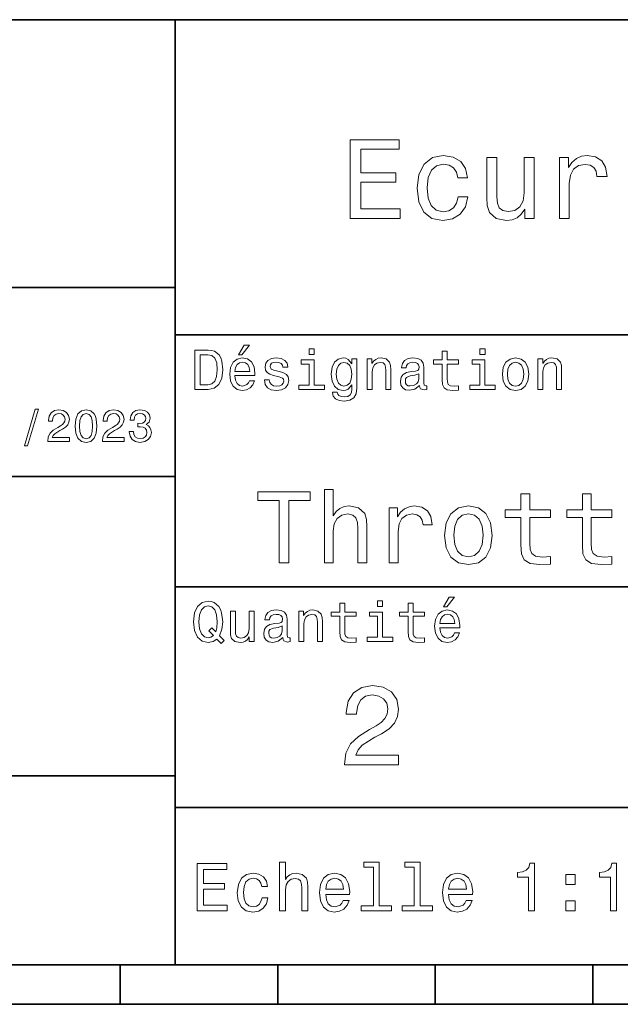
# Model space of a CAD drawing. Extents: x 0 to 297, y 0 to 210.
# Tile 4 of 9: x 152 to 190, y 8 to 70. Entities that reach past the tile are written whole.
import ezdxf

# ---------------------------------------------------------------- set-up
doc = ezdxf.new("R2010")
doc.units = 0

msp = doc.modelspace()

# ---------------------------------------------------------------- linework, layer by layer
at = {"color": 7, "lineweight": 35}
for p, q in [((97, 70), (287, 70)), ((162, 10), (162, 70)), ((97, 53), (162, 53)), ((162, 50), (287, 50)), ((97, 41), (162, 41)), ((162, 34), (287, 34)), ((97, 22), (162, 22)), ((162, 20), (287, 20)), ((10, 10), (287, 10)), ((97, 10), (287, 10)), ((98.5, 7.5), (198.5, 7.5))]:
    msp.add_line(p, q, dxfattribs=at)
at = {"color": 7, "lineweight": 35, "ltscale": 0.0625}
for p, q in [((158.5, 10), (158.5, 7.5)), ((168.5, 10), (168.5, 7.5)), ((178.5, 10), (178.5, 7.5)), ((188.5, 10), (188.5, 7.5))]:
    msp.add_line(p, q, dxfattribs=at)
at = {"color": 7, "lineweight": 13}
for points in [[(173.109512, 57.381123), (176.279541, 57.381123), (176.279541, 57.986309), (173.772339, 57.986309), (173.772339, 59.679394), (176.005768, 59.679394), (176.005768, 60.277374), (173.772339, 60.277374), (173.772339, 61.775936), (176.221893, 61.775936), (176.221893, 62.381123), (173.109512, 62.381123)], [(179.932281, 59.967579), (180.559082, 59.967579), (180.429398, 60.543945), (180.119598, 60.997837), (179.636887, 61.278816), (179.010086, 61.386887), (178.318436, 61.242794), (177.792511, 60.839336), (177.46109, 60.183716), (177.345825, 59.304752), (177.453888, 58.432995), (177.778091, 57.78458), (178.289627, 57.381123), (178.988464, 57.244236), (179.608063, 57.352303), (180.090775, 57.6549), (180.42218, 58.130402), (180.566284, 58.764408), (179.96109, 58.764408), (179.853027, 58.36095), (179.651291, 58.058357), (179.363113, 57.871037), (179.010086, 57.8134), (178.570602, 57.907059), (178.253601, 58.195244), (178.059082, 58.663544), (177.994232, 59.326366), (178.059082, 59.974781), (178.260803, 60.443081), (178.585007, 60.731266), (179.010086, 60.83213), (179.38472, 60.767288), (179.66571, 60.601585), (179.853027, 60.327808)], [(184.788177, 61.25), (184.154175, 61.25), (184.154175, 59.016571), (184.082123, 58.497837), (183.873199, 58.123196), (183.548996, 57.892651), (183.123917, 57.820602), (182.785294, 57.878242), (182.569168, 58.051151), (182.446686, 58.346542), (182.417862, 58.764408), (182.417862, 61.25), (181.783859, 61.25), (181.783859, 58.706772), (181.805481, 58.195244), (181.942368, 57.770172), (182.360229, 57.381123), (183.030258, 57.244236), (183.390488, 57.294666), (183.700287, 57.424351), (183.966858, 57.647694), (184.182999, 57.971901), (184.182999, 57.381123), (184.788177, 57.381123)], [(186.380402, 57.381123), (187.014404, 57.381123), (187.014404, 59.592937), (187.079254, 60.12608), (187.273773, 60.507923), (187.590775, 60.738472), (188.015854, 60.817722), (188.332855, 60.767288), (188.570602, 60.623199), (188.714691, 60.378242), (188.765121, 60.046829), (189.406342, 60.046829), (189.319885, 60.630402), (189.082123, 61.048271), (188.685883, 61.30043), (188.145538, 61.386887), (187.778091, 61.32925), (187.46109, 61.185158), (187.180115, 60.940201), (186.956772, 60.608788), (186.956772, 61.25), (186.380402, 61.25)], [(164.080688, 49.030979), (163.248566, 49.030979), (163.248566, 46.530979), (164.080688, 46.530979), (164.473343, 46.610229), (164.765137, 46.851585), (164.945251, 47.244236), (165.010086, 47.780979), (164.952454, 48.328529), (164.880402, 48.544666), (164.779541, 48.717579), (164.487747, 48.951729), (164.296829, 49.009365)], [(166.004318, 48.728386), (166.216858, 48.728386), (166.717575, 49.340778), (166.364548, 49.340778)], [(170.824203, 49.117435), (170.489197, 49.117435), (170.489197, 48.757202), (170.824203, 48.757202)], [(178.943802, 48.130402), (178.943802, 47.161381), (178.965424, 46.84798), (179.066284, 46.631844), (179.268005, 46.505764), (179.610229, 46.462536), (179.984863, 46.480545), (179.984863, 46.754322), (179.71109, 46.732708), (179.46254, 46.761528), (179.329254, 46.851585), (179.271606, 47.00288), (179.260803, 47.215416), (179.260803, 48.130402), (179.984863, 48.130402), (179.984863, 48.400574), (179.260803, 48.400574), (179.260803, 48.966137), (178.943802, 48.966137), (178.943802, 48.400574), (178.396255, 48.400574), (178.396255, 48.130402)], [(181.667145, 49.117435), (181.332138, 49.117435), (181.332138, 48.757202), (181.667145, 48.757202)], [(164.055481, 48.731987), (164.329254, 48.677952), (164.516571, 48.512245), (164.628235, 48.216858), (164.664261, 47.780979), (164.624634, 47.359509), (164.51297, 47.064121), (164.322052, 46.887608), (164.055481, 46.829971), (163.583572, 46.829971), (163.583572, 48.731987)], [(165.784576, 47.406338), (167.052597, 47.406338), (167.056198, 47.554035), (166.998566, 47.9683), (166.840057, 48.278099), (166.587891, 48.465416), (166.252884, 48.533859), (165.925079, 48.461815), (165.672913, 48.260086), (165.510803, 47.932278), (165.453171, 47.5), (165.507202, 47.056915), (165.669312, 46.732708), (165.917862, 46.530979), (166.242081, 46.462536), (166.523056, 46.509365), (166.753601, 46.631844), (166.922913, 46.826366), (167.020172, 47.085735), (166.706772, 47.085735), (166.641937, 46.941643), (166.548264, 46.833572), (166.281708, 46.747116), (166.07637, 46.786743), (165.921463, 46.912823), (165.820602, 47.118156), (165.784576, 47.395531)], [(165.784576, 47.672909), (165.824203, 47.921471), (165.921463, 48.105186), (166.069168, 48.216858), (166.263687, 48.256485), (166.454605, 48.216858), (166.60231, 48.105186), (166.692368, 47.921471), (166.724777, 47.672909)], [(168.623199, 47.658501), (168.317001, 47.730545), (168.090057, 47.8134), (168.014404, 47.982708), (168.036026, 48.101585), (168.111664, 48.188038), (168.234146, 48.242073), (168.41066, 48.263687), (168.579971, 48.242073), (168.713257, 48.177231), (168.799713, 48.079971), (168.835739, 47.950287), (169.145538, 47.950287), (169.145538, 47.957493), (169.091492, 48.191643), (168.943802, 48.375359), (168.713257, 48.490635), (168.41066, 48.533859), (168.104462, 48.490635), (167.881119, 48.371758), (167.740631, 48.195244), (167.697403, 47.971901), (167.729828, 47.755764), (167.830688, 47.604465), (167.996399, 47.496399), (168.237747, 47.42075), (168.590775, 47.334293), (168.806915, 47.244236), (168.864548, 47.172188), (168.886169, 47.064121), (168.853745, 46.930836), (168.767288, 46.829971), (168.626801, 46.765129), (168.439484, 46.743515), (168.241348, 46.765129), (168.09726, 46.840778), (168, 46.963257), (167.960373, 47.132565), (167.654175, 47.132565), (167.704605, 46.844379), (167.85231, 46.635445), (168.086456, 46.509365), (168.41066, 46.462536), (168.749283, 46.509365), (168.997833, 46.635445), (169.149139, 46.837173), (169.203171, 47.100143), (169.163544, 47.327087), (169.05188, 47.481987), (168.868149, 47.582851)], [(170.8134, 46.79755), (170.8134, 48.400574), (169.999283, 48.400574), (169.999283, 48.130402), (170.496399, 48.130402), (170.496399, 46.79755), (169.847977, 46.79755), (169.847977, 46.530979), (171.469025, 46.530979), (171.469025, 46.79755)], [(173.518738, 46.617435), (173.518738, 48.465416), (173.216141, 48.465416), (173.216141, 48.152016), (172.967575, 48.4366), (172.816284, 48.508644), (172.646973, 48.533859), (172.340775, 48.461815), (172.103027, 48.260086), (171.94812, 47.935879), (171.894089, 47.5), (171.94812, 47.060516), (172.103027, 46.736309), (172.340775, 46.530979), (172.646973, 46.462536), (172.819885, 46.487751), (172.963974, 46.552593), (173.216141, 46.826366), (173.216141, 46.552593), (173.187317, 46.336456), (173.108063, 46.181557), (172.956772, 46.091499), (172.729828, 46.059078), (172.531708, 46.080692), (172.391205, 46.134727), (172.30835, 46.228386), (172.283142, 46.354465), (171.976944, 46.354465), (171.976944, 46.340057), (172.023773, 46.109509), (172.167862, 45.9366), (172.398407, 45.824928), (172.711823, 45.785301), (173.086456, 45.839336), (173.335022, 45.990635), (173.47551, 46.253601)], [(172.221909, 47.5), (172.254318, 47.820606), (172.351593, 48.058357), (172.502884, 48.198845), (172.704605, 48.249279), (172.917145, 48.198845), (173.075653, 48.058357), (173.172913, 47.820606), (173.208939, 47.5), (173.172913, 47.172188), (173.075653, 46.938038), (172.917145, 46.793949), (172.704605, 46.747116), (172.502884, 46.793949), (172.351593, 46.938038), (172.254318, 47.175793)], [(174.181549, 46.530979), (174.498566, 46.530979), (174.498566, 47.647694), (174.530975, 47.903458), (174.635452, 48.090778), (174.797546, 48.206051), (175.013687, 48.249279), (175.1866, 48.213257), (175.294662, 48.115993), (175.348709, 47.953888), (175.366714, 47.737751), (175.366714, 46.530979), (175.683716, 46.530979), (175.683716, 47.802593), (175.669312, 48.058357), (175.604462, 48.270893), (175.391937, 48.465416), (175.060516, 48.533859), (174.876801, 48.508644), (174.721909, 48.440201), (174.588623, 48.324928), (174.484146, 48.170029), (174.484146, 48.465416), (174.181549, 48.465416)], [(177.499283, 46.783142), (177.499283, 46.772335), (177.517288, 46.649857), (177.57132, 46.5634), (177.798264, 46.494957), (177.974777, 46.523773), (177.974777, 46.76873), (177.899139, 46.757923), (177.798264, 46.804756), (177.780258, 46.948845), (177.780258, 47.950287), (177.73703, 48.206051), (177.610947, 48.386166), (177.391205, 48.494236), (177.081406, 48.533859), (176.778824, 48.490635), (176.555481, 48.368156), (176.414978, 48.177231), (176.368149, 47.925072), (176.368149, 47.903458), (176.65274, 47.903458), (176.677948, 48.054756), (176.757202, 48.162823), (176.886887, 48.227665), (177.070602, 48.25288), (177.247116, 48.234871), (177.373199, 48.180836), (177.448853, 48.087173), (177.47406, 47.957493), (177.459656, 47.806194), (177.402023, 47.730545), (177.257919, 47.694523), (176.987747, 47.665707), (176.677948, 47.600864), (176.458206, 47.485592), (176.328537, 47.305473), (176.28891, 47.038906), (176.324921, 46.801151), (176.4366, 46.624638), (176.616714, 46.512966), (176.86528, 46.473343), (177.200287, 46.548992)], [(181.656342, 46.79755), (181.656342, 48.400574), (180.842224, 48.400574), (180.842224, 48.130402), (181.33934, 48.130402), (181.33934, 46.79755), (180.690918, 46.79755), (180.690918, 46.530979), (182.311966, 46.530979), (182.311966, 46.79755)], [(182.762253, 47.496399), (182.819885, 47.056915), (182.985596, 46.732708), (183.248566, 46.530979), (183.601593, 46.462536), (183.951004, 46.530979), (184.213974, 46.729107), (184.379684, 47.053314), (184.440918, 47.496399), (184.379684, 47.935879), (184.213974, 48.263687), (183.951004, 48.461815), (183.601593, 48.533859), (183.248566, 48.461815), (182.985596, 48.260086), (182.819885, 47.935879)], [(183.086456, 47.5), (183.118881, 47.824207), (183.219742, 48.058357), (183.381851, 48.20245), (183.601593, 48.25288), (183.817719, 48.20245), (183.979828, 48.061958), (184.080688, 47.824207), (184.116714, 47.5), (184.080688, 47.172188), (183.979828, 46.934437), (183.817719, 46.790344), (183.601593, 46.743515), (183.381851, 46.790344), (183.219742, 46.934437), (183.118881, 47.172188)], [(185.024506, 46.530979), (185.341492, 46.530979), (185.341492, 47.647694), (185.373917, 47.903458), (185.478394, 48.090778), (185.640488, 48.206051), (185.856628, 48.249279), (186.029541, 48.213257), (186.137604, 48.115993), (186.19165, 47.953888), (186.209656, 47.737751), (186.209656, 46.530979), (186.526657, 46.530979), (186.526657, 47.802593), (186.512253, 48.058357), (186.447403, 48.270893), (186.234879, 48.465416), (185.903458, 48.533859), (185.719742, 48.508644), (185.56485, 48.440201), (185.431564, 48.324928), (185.327087, 48.170029), (185.327087, 48.465416), (185.024506, 48.465416)], [(177.463257, 47.208214), (177.420029, 47.020893), (177.304749, 46.876801), (177.131851, 46.783142), (176.919312, 46.750721), (176.782425, 46.76873), (176.68515, 46.826366), (176.623917, 46.927231), (176.605911, 47.067722), (176.620316, 47.193802), (176.677948, 47.283859), (176.908508, 47.384727), (177.200287, 47.427952), (177.463257, 47.514408)], [(152.417877, 42.956772), (152.616714, 42.956772), (153.314133, 45.279541), (153.112396, 45.279541)], [(153.899139, 43.224785), (155.273773, 43.224785), (155.273773, 43.472622), (154.187317, 43.472622), (154.247849, 43.60807), (154.351593, 43.720463), (154.671478, 43.925072), (154.841507, 44.011528), (155.031708, 44.135448), (155.167145, 44.279541), (155.244965, 44.44957), (155.273773, 44.642651), (155.224792, 44.884727), (155.08934, 45.074928), (154.881851, 45.195965), (154.613831, 45.239193), (154.337173, 45.190201), (154.126801, 45.054756), (153.991364, 44.838619), (153.945251, 44.553314), (153.945251, 44.51297), (154.207504, 44.51297), (154.207504, 44.536022), (154.233429, 44.731991), (154.311249, 44.876083), (154.435165, 44.9683), (154.599426, 45), (154.766571, 44.971184), (154.890488, 44.899136), (154.971191, 44.786743), (155, 44.645535), (154.979828, 44.51297), (154.925079, 44.400578), (154.832855, 44.302593), (154.706055, 44.216141), (154.536026, 44.12392), (154.253601, 43.945248), (154.054764, 43.755043), (153.9366, 43.524498), (153.899139, 43.233429)], [(155.642654, 44.201729), (155.685883, 43.749279), (155.821335, 43.426514), (156.037476, 43.230549), (156.337173, 43.167149), (156.634003, 43.230549), (156.850143, 43.426514), (156.982712, 43.749279), (157.028824, 44.201729), (156.982712, 44.651299), (156.927963, 44.829971), (156.850143, 44.976948), (156.634003, 45.172913), (156.337173, 45.239193), (156.037476, 45.172913), (155.821335, 44.974064), (155.685883, 44.651299)], [(155.919312, 44.201729), (155.942368, 44.550434), (156.01442, 44.801155), (156.144104, 44.948128), (156.337173, 45), (156.527374, 44.948128), (156.657059, 44.801155), (156.729111, 44.550434), (156.752167, 44.201729), (156.729111, 43.850143), (156.657059, 43.599426), (156.527374, 43.45245), (156.337173, 43.403458), (156.144104, 43.45245), (156.01442, 43.599426), (155.942368, 43.850143)], [(157.368881, 43.224785), (158.743515, 43.224785), (158.743515, 43.472622), (157.657059, 43.472622), (157.71759, 43.60807), (157.821335, 43.720463), (158.14122, 43.925072), (158.311249, 44.011528), (158.50145, 44.135448), (158.636887, 44.279541), (158.714706, 44.44957), (158.743515, 44.642651), (158.694534, 44.884727), (158.559082, 45.074928), (158.351593, 45.195965), (158.083572, 45.239193), (157.806915, 45.190201), (157.596542, 45.054756), (157.461105, 44.838619), (157.414993, 44.553314), (157.414993, 44.51297), (157.677231, 44.51297), (157.677231, 44.536022), (157.703171, 44.731991), (157.780991, 44.876083), (157.904907, 44.9683), (158.069168, 45), (158.236313, 44.971184), (158.360229, 44.899136), (158.440918, 44.786743), (158.469742, 44.645535), (158.44957, 44.51297), (158.394821, 44.400578), (158.302597, 44.302593), (158.175797, 44.216141), (158.005768, 44.12392), (157.723343, 43.945248), (157.524506, 43.755043), (157.406342, 43.524498), (157.368881, 43.233429)], [(159.080688, 43.853027), (159.080688, 43.832855), (159.126801, 43.556198), (159.262253, 43.348705), (159.47551, 43.216141), (159.757935, 43.167149), (160.057648, 43.216141), (160.282425, 43.342941), (160.426514, 43.54467), (160.478394, 43.804035), (160.455338, 43.974064), (160.391937, 44.112392), (160.288193, 44.219021), (160.149857, 44.296829), (160.337173, 44.45245), (160.403458, 44.700291), (160.360229, 44.925072), (160.236313, 45.0951), (160.034592, 45.201729), (159.757935, 45.239193), (159.498566, 45.193085), (159.299713, 45.066284), (159.170029, 44.864555), (159.126801, 44.596542), (159.126801, 44.57637), (159.383286, 44.57637), (159.406342, 44.760807), (159.481277, 44.893372), (159.60231, 44.974064), (159.772339, 45.002884), (159.922195, 44.979828), (160.031708, 44.919308), (160.097992, 44.821327), (160.123917, 44.688763), (160.097992, 44.54755), (160.028824, 44.45245), (159.907776, 44.394814), (159.743515, 44.377522), (159.631134, 44.380405), (159.631134, 44.15274), (159.772339, 44.158501), (159.953888, 44.132565), (160.08934, 44.0634), (160.170029, 43.951008), (160.198853, 43.804035), (160.167145, 43.63689), (160.083572, 43.51297), (159.951019, 43.435158), (159.775223, 43.409222), (159.593658, 43.438042), (159.46109, 43.524498), (159.377533, 43.662827), (159.345825, 43.853027)], [(168.601593, 35.530258), (169.198135, 35.530258), (169.198135, 39.485588), (170.559814, 39.485588), (170.559814, 40.030258), (167.233444, 40.030258), (167.233444, 39.485588), (168.601593, 39.485588)], [(171.461105, 35.530258), (172.031708, 35.530258), (172.031708, 37.540344), (172.090073, 38.000721), (172.278107, 38.337894), (172.569901, 38.545387), (172.958939, 38.623199), (173.270187, 38.558357), (173.464706, 38.383286), (173.561966, 38.091499), (173.594391, 37.70245), (173.594391, 35.530258), (174.164993, 35.530258), (174.164993, 37.819164), (174.139053, 38.279537), (174.022339, 38.662102), (173.639771, 39.012245), (173.043243, 39.135445), (172.719025, 39.090057), (172.440216, 38.966858), (172.206787, 38.772331), (172.031708, 38.506485), (172.031708, 40.185879), (171.461105, 40.185879)], [(183.936615, 38.409222), (183.936615, 36.664986), (183.97551, 36.100864), (184.157074, 35.711815), (184.520187, 35.484871), (185.136169, 35.407059), (185.810532, 35.43948), (185.810532, 35.932274), (185.317734, 35.893372), (184.870331, 35.945244), (184.630417, 36.107349), (184.526672, 36.379681), (184.507217, 36.762245), (184.507217, 38.409222), (185.810532, 38.409222), (185.810532, 38.895531), (184.507217, 38.895531), (184.507217, 39.913544), (183.936615, 39.913544), (183.936615, 38.895531), (182.951019, 38.895531), (182.951019, 38.409222)], [(187.840073, 38.409222), (187.840073, 36.664986), (187.878967, 36.100864), (188.060532, 35.711815), (188.423645, 35.484871), (189.039642, 35.407059), (189.713989, 35.43948), (189.713989, 35.932274), (189.221191, 35.893372), (188.773788, 35.945244), (188.533875, 36.107349), (188.43013, 36.379681), (188.410675, 36.762245), (188.410675, 38.409222), (189.713989, 38.409222), (189.713989, 38.895531), (188.410675, 38.895531), (188.410675, 39.913544), (187.840073, 39.913544), (187.840073, 38.895531), (186.854477, 38.895531), (186.854477, 38.409222)], [(175.578537, 35.530258), (176.149139, 35.530258), (176.149139, 37.520893), (176.207504, 38.000721), (176.382568, 38.344379), (176.667877, 38.551872), (177.050446, 38.623199), (177.335739, 38.577808), (177.549713, 38.448124), (177.679398, 38.227665), (177.724792, 37.929394), (178.30188, 37.929394), (178.224075, 38.454609), (178.010101, 38.830692), (177.653473, 39.057636), (177.16716, 39.135445), (176.836456, 39.083572), (176.551163, 38.953888), (176.298279, 38.733429), (176.097275, 38.435158), (176.097275, 39.012245), (175.578537, 39.012245)], [(179.099426, 37.268009), (179.203186, 36.476944), (179.50145, 35.893372), (179.974792, 35.530258), (180.610245, 35.407059), (181.239197, 35.530258), (181.71254, 35.886887), (182.010818, 36.470459), (182.121048, 37.268009), (182.010818, 38.059078), (181.71254, 38.649136), (181.239197, 39.005764), (180.610245, 39.135445), (179.974792, 39.005764), (179.50145, 38.642651), (179.203186, 38.059078)], [(179.683014, 37.274494), (179.741364, 37.858067), (179.922913, 38.279537), (180.214706, 38.538902), (180.610245, 38.629681), (180.999283, 38.538902), (181.291077, 38.286022), (181.472626, 37.858067), (181.537476, 37.274494), (181.472626, 36.684437), (181.291077, 36.256481), (180.999283, 35.997116), (180.610245, 35.912823), (180.214706, 35.997116), (179.922913, 36.256481), (179.741364, 36.684437)], [(179.015854, 32.728386), (179.228394, 32.728386), (179.729111, 33.340778), (179.376083, 33.340778)], [(164.642654, 30.685879), (164.916428, 30.401297), (165.107346, 30.592218), (164.811966, 30.894812), (164.963257, 31.305475), (165.010086, 31.780979), (164.941635, 32.339336), (164.862396, 32.56628), (164.757919, 32.753601), (164.46254, 33.009365), (164.282425, 33.074207), (164.08429, 33.099422), (163.702454, 33.009365), (163.41066, 32.757202), (163.223343, 32.342937), (163.158508, 31.780979), (163.223343, 31.219019), (163.407059, 30.804754), (163.698853, 30.54899), (164.08429, 30.462536), (164.39769, 30.520172)], [(164.41571, 30.916426), (164.260803, 30.801151), (164.08429, 30.765129), (163.850143, 30.829971), (163.666428, 31.024494), (163.543945, 31.341497), (163.504318, 31.780979), (163.543945, 32.216858), (163.662827, 32.537464), (163.846542, 32.731987), (164.08429, 32.80043), (164.318451, 32.731987), (164.502167, 32.533859), (164.621033, 32.213257), (164.664261, 31.780979), (164.631851, 31.40634), (164.5634, 31.150576), (164.329254, 31.395533), (164.13472, 31.211815)], [(168.824921, 30.78314), (168.824921, 30.772333), (168.842941, 30.649855), (168.896973, 30.5634), (169.123917, 30.494957), (169.30043, 30.523775), (169.30043, 30.768732), (169.224777, 30.757925), (169.123917, 30.804754), (169.105911, 30.948847), (169.105911, 31.950287), (169.062683, 32.206051), (168.9366, 32.386166), (168.716858, 32.494236), (168.407059, 32.533859), (168.104462, 32.490635), (167.881119, 32.368156), (167.740631, 32.177231), (167.693802, 31.925072), (167.693802, 31.903458), (167.978394, 31.903458), (168.003601, 32.054756), (168.082855, 32.162823), (168.21254, 32.227665), (168.396255, 32.25288), (168.572769, 32.234871), (168.698853, 32.180836), (168.77449, 32.087173), (168.799713, 31.957493), (168.785309, 31.806194), (168.727661, 31.730547), (168.583572, 31.694523), (168.3134, 31.665705), (168.003601, 31.600864), (167.783859, 31.48559), (167.654175, 31.305475), (167.614548, 31.038904), (167.650574, 30.801151), (167.762253, 30.62464), (167.942368, 30.512968), (168.190918, 30.473343), (168.52594, 30.54899)], [(169.844376, 30.530979), (170.161377, 30.530979), (170.161377, 31.647694), (170.193802, 31.903458), (170.298279, 32.090778), (170.460373, 32.206051), (170.676514, 32.249279), (170.849426, 32.213257), (170.957489, 32.115993), (171.011536, 31.95389), (171.029541, 31.737751), (171.029541, 30.530979), (171.346542, 30.530979), (171.346542, 31.802593), (171.332138, 32.058357), (171.267288, 32.270893), (171.054749, 32.465416), (170.723343, 32.533859), (170.539627, 32.508644), (170.38472, 32.440201), (170.251434, 32.324928), (170.146973, 32.170029), (170.146973, 32.465416), (169.844376, 32.465416)], [(172.438034, 32.130402), (172.438034, 31.161383), (172.459656, 30.847982), (172.560516, 30.631844), (172.762253, 30.505762), (173.104462, 30.462536), (173.479111, 30.480547), (173.479111, 30.754322), (173.205338, 30.732708), (172.956772, 30.761526), (172.823486, 30.851583), (172.765854, 31.002882), (172.755035, 31.215418), (172.755035, 32.130402), (173.479111, 32.130402), (173.479111, 32.400574), (172.755035, 32.400574), (172.755035, 32.966137), (172.438034, 32.966137), (172.438034, 32.400574), (171.890488, 32.400574), (171.890488, 32.130402)], [(175.161377, 33.117435), (174.82637, 33.117435), (174.82637, 32.757202), (175.161377, 32.757202)], [(176.775223, 32.130402), (176.775223, 31.161383), (176.796829, 30.847982), (176.89769, 30.631844), (177.099426, 30.505762), (177.44165, 30.462536), (177.816284, 30.480547), (177.816284, 30.754322), (177.542511, 30.732708), (177.293945, 30.761526), (177.16066, 30.851583), (177.103027, 31.002882), (177.092224, 31.215418), (177.092224, 32.130402), (177.816284, 32.130402), (177.816284, 32.400574), (177.092224, 32.400574), (177.092224, 32.966137), (176.775223, 32.966137), (176.775223, 32.400574), (176.227661, 32.400574), (176.227661, 32.130402)], [(178.796112, 31.40634), (180.064117, 31.40634), (180.067719, 31.554033), (180.010086, 31.9683), (179.851593, 32.278099), (179.599426, 32.465416), (179.264404, 32.533859), (178.9366, 32.461815), (178.684433, 32.260086), (178.522339, 31.932276), (178.464691, 31.5), (178.518738, 31.056915), (178.680832, 30.732708), (178.929398, 30.530979), (179.253601, 30.462536), (179.534576, 30.509365), (179.765137, 30.631844), (179.934433, 30.826368), (180.031708, 31.085733), (179.718292, 31.085733), (179.653458, 30.941643), (179.559799, 30.833572), (179.293228, 30.747118), (179.087891, 30.786743), (178.932999, 30.912823), (178.832138, 31.118155), (178.796112, 31.395533)], [(166.998566, 32.465416), (166.681549, 32.465416), (166.681549, 31.348703), (166.645538, 31.089336), (166.541061, 30.902016), (166.378967, 30.786743), (166.166428, 30.750719), (165.997116, 30.779539), (165.889053, 30.865993), (165.827805, 31.013687), (165.8134, 31.222622), (165.8134, 32.465416), (165.496399, 32.465416), (165.496399, 31.193804), (165.507202, 30.93804), (165.575653, 30.725504), (165.784576, 30.530979), (166.119598, 30.462536), (166.299713, 30.487751), (166.454605, 30.552593), (166.587891, 30.664265), (166.695969, 30.826368), (166.695969, 30.530979), (166.998566, 30.530979)], [(175.150574, 30.79755), (175.150574, 32.400574), (174.336456, 32.400574), (174.336456, 32.130402), (174.833572, 32.130402), (174.833572, 30.79755), (174.185165, 30.79755), (174.185165, 30.530979), (175.806198, 30.530979), (175.806198, 30.79755)], [(178.796112, 31.672911), (178.835739, 31.921469), (178.932999, 32.105186), (179.080688, 32.216858), (179.275208, 32.256485), (179.466141, 32.216858), (179.613831, 32.105186), (179.703888, 31.921469), (179.736313, 31.672911)], [(168.78891, 31.208212), (168.745682, 31.020893), (168.630402, 30.876801), (168.457489, 30.78314), (168.244965, 30.750719), (168.108063, 30.768732), (168.010803, 30.826368), (167.94957, 30.927233), (167.931549, 31.067722), (167.945969, 31.193804), (168.003601, 31.283861), (168.234146, 31.384726), (168.52594, 31.427954), (168.78891, 31.514408)], [(172.742065, 22.700289), (176.178665, 22.700289), (176.178665, 23.319885), (173.462524, 23.319885), (173.613831, 23.658503), (173.873199, 23.939482), (174.672897, 24.45101), (175.097977, 24.667147), (175.573486, 24.976946), (175.912094, 25.337177), (176.106628, 25.762249), (176.178665, 26.244957), (176.056183, 26.850143), (175.717575, 27.325649), (175.198837, 27.628242), (174.528809, 27.736313), (173.837173, 27.613834), (173.311234, 27.275217), (172.97261, 26.734871), (172.857346, 26.021614), (172.857346, 25.92075), (173.512955, 25.92075), (173.512955, 25.978386), (173.577805, 26.4683), (173.772324, 26.828531), (174.082123, 27.059078), (174.492783, 27.138329), (174.91066, 27.066282), (175.220459, 26.886168), (175.42218, 26.605188), (175.494232, 26.252163), (175.443802, 25.92075), (175.306915, 25.639771), (175.076355, 25.394814), (174.759354, 25.178675), (174.33429, 24.948128), (173.628235, 24.501442), (173.131119, 24.025938), (172.835724, 23.449568), (172.742065, 22.721903)], [(163.393372, 13.428675), (165.295395, 13.428675), (165.295395, 13.791787), (163.791061, 13.791787), (163.791061, 14.807637), (165.131119, 14.807637), (165.131119, 15.166427), (163.791061, 15.166427), (163.791061, 16.065563), (165.260803, 16.065563), (165.260803, 16.428675), (163.393372, 16.428675)], [(168.610947, 13.428675), (168.991348, 13.428675), (168.991348, 14.768732), (169.030258, 15.075649), (169.155624, 15.300432), (169.350143, 15.438761), (169.609512, 15.490635), (169.817001, 15.447407), (169.946686, 15.330692), (170.011536, 15.136168), (170.033142, 14.876801), (170.033142, 13.428675), (170.413544, 13.428675), (170.413544, 14.954612), (170.396255, 15.261528), (170.318451, 15.516571), (170.0634, 15.75), (169.66571, 15.832133), (169.44957, 15.801874), (169.263687, 15.719741), (169.108063, 15.590058), (168.991348, 15.412825), (168.991348, 16.532421), (168.610947, 16.532421)], [(174.572052, 16.212536), (174.572052, 13.748559), (173.789627, 13.748559), (173.789627, 13.428675), (175.730545, 13.428675), (175.730545, 13.748559), (174.952454, 13.748559), (174.952454, 16.532421), (173.97551, 16.532421), (173.97551, 16.212536)], [(177.174347, 16.212536), (177.174347, 13.748559), (176.391937, 13.748559), (176.391937, 13.428675), (178.332855, 13.428675), (178.332855, 13.748559), (177.554749, 13.748559), (177.554749, 16.532421), (176.577805, 16.532421), (176.577805, 16.212536)], [(184.416412, 13.428675), (184.809784, 13.428675), (184.809784, 16.450289), (184.515839, 16.450289), (184.438034, 16.1866), (184.28241, 16.009367), (184.044662, 15.905621), (183.716125, 15.871038), (183.716125, 15.564121), (184.416412, 15.564121)], [(189.621033, 13.428675), (190.014404, 13.428675), (190.014404, 16.450289), (189.720459, 16.450289), (189.642639, 16.1866), (189.48703, 16.009367), (189.249268, 15.905621), (188.920746, 15.871038), (188.920746, 15.564121), (189.621033, 15.564121)], [(167.48703, 14.980548), (167.863113, 14.980548), (167.785309, 15.326369), (167.599426, 15.598703), (167.309799, 15.767292), (166.933716, 15.832133), (166.518738, 15.745678), (166.203171, 15.503603), (166.004318, 15.110231), (165.935165, 14.582853), (166, 14.059798), (166.194519, 13.67075), (166.501434, 13.428675), (166.920746, 13.346542), (167.292511, 13.411384), (167.582138, 13.592939), (167.780975, 13.878242), (167.867432, 14.258646), (167.504318, 14.258646), (167.439484, 14.016571), (167.318451, 13.835014), (167.145538, 13.722623), (166.933716, 13.688041), (166.670029, 13.744237), (166.479828, 13.917148), (166.363113, 14.198127), (166.324203, 14.595821), (166.363113, 14.984871), (166.484146, 15.26585), (166.67868, 15.438761), (166.933716, 15.49928), (167.158508, 15.460375), (167.327087, 15.360951), (167.439484, 15.196686)], [(171.546112, 14.479107), (173.067719, 14.479107), (173.072052, 14.656341), (173.002884, 15.153459), (172.812683, 15.525217), (172.510086, 15.75), (172.108063, 15.832133), (171.714691, 15.745678), (171.412109, 15.503603), (171.217575, 15.110231), (171.148422, 14.591499), (171.213257, 14.059798), (171.407776, 13.67075), (171.706055, 13.428675), (172.095108, 13.346542), (172.432281, 13.402739), (172.708939, 13.549712), (172.912109, 13.783141), (173.028824, 14.09438), (172.65274, 14.09438), (172.574936, 13.92147), (172.46254, 13.791787), (172.142654, 13.688041), (171.896255, 13.735591), (171.710373, 13.886888), (171.58934, 14.133286), (171.546112, 14.466139)], [(179.353027, 14.479107), (180.874634, 14.479107), (180.878967, 14.656341), (180.809799, 15.153459), (180.619598, 15.525217), (180.317001, 15.75), (179.914978, 15.832133), (179.521606, 15.745678), (179.219025, 15.503603), (179.02449, 15.110231), (178.955338, 14.591499), (179.020172, 14.059798), (179.214691, 13.67075), (179.51297, 13.428675), (179.902023, 13.346542), (180.239197, 13.402739), (180.515854, 13.549712), (180.719025, 13.783141), (180.835739, 14.09438), (180.459656, 14.09438), (180.381851, 13.92147), (180.269455, 13.791787), (179.94957, 13.688041), (179.703171, 13.735591), (179.517288, 13.886888), (179.396255, 14.133286), (179.353027, 14.466139)], [(186.798264, 15.105908), (187.394806, 15.105908), (187.394806, 15.75), (186.798264, 15.75)], [(171.546112, 14.798992), (171.593658, 15.097262), (171.710373, 15.317724), (171.887604, 15.45173), (172.121033, 15.49928), (172.350143, 15.45173), (172.527374, 15.317724), (172.635452, 15.097262), (172.674347, 14.798992)], [(179.353027, 14.798992), (179.400574, 15.097262), (179.517288, 15.317724), (179.694519, 15.45173), (179.927948, 15.49928), (180.157059, 15.45173), (180.33429, 15.317724), (180.442368, 15.097262), (180.481262, 14.798992)], [(186.798264, 13.428675), (187.394806, 13.428675), (187.394806, 14.072767), (186.798264, 14.072767)]]:
    msp.add_lwpolyline(points, close=True, dxfattribs=at)

doc.saveas('drawing.dxf')
